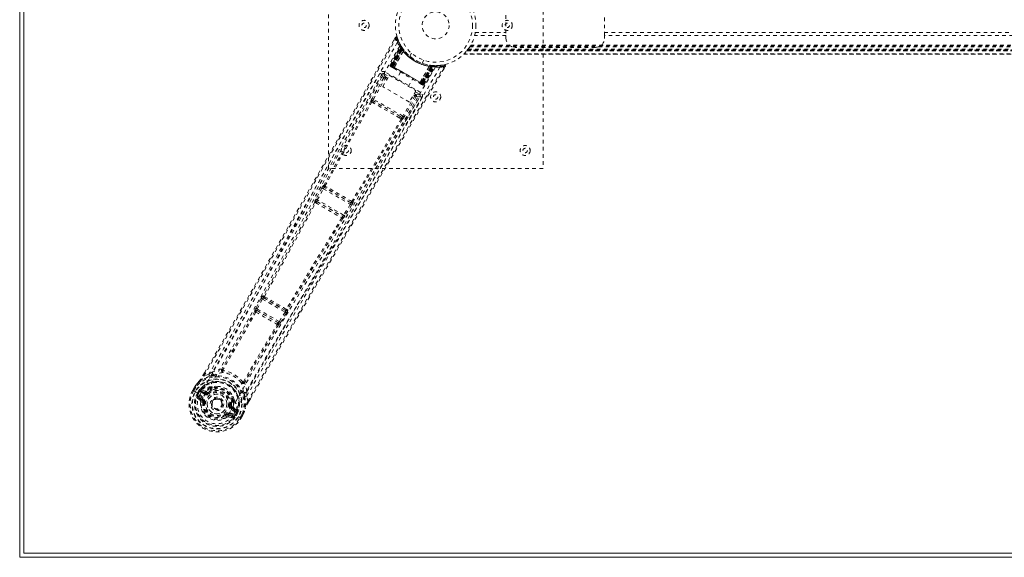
# Model space of a CAD drawing. Header units: inches. Extents: x 3.7 to 63.2, y 15.3 to 45.
# Tile 1 of 5: x 3.7 to 31.2, y 15.3 to 30.3. Entities that reach past the tile are written whole.
import ezdxf

# ---------------------------------------------------------------- set-up
doc = ezdxf.new("R2010")
doc.units = ezdxf.units.IN
doc.header["$MEASUREMENT"] = 0
doc.linetypes.add('SLD-Dashed', pattern=[0.075, 0.05, -0.025])
doc.linetypes.add('SLD-Solid', pattern=[0])

msp = doc.modelspace()

# ---------------------------------------------------------------- linework, layer by layer
at = {"color": 7, "linetype": 'SLD-Solid', "lineweight": 15}
for p, q in [((3.688, 15.279), (3.688, 45.029)), ((3.806, 15.397), (3.806, 44.911)), ((3.806, 44.911), (3.806, 15.397)), ((63.188, 15.279), (3.688, 15.279)), ((63.069, 15.397), (3.806, 15.397)), ((3.806, 15.397), (63.069, 15.397))]:
    msp.add_line(p, q, dxfattribs=at)
at = {"color": 7, "linetype": 'SLD-Dashed', "lineweight": 0}
for p, q in [((12.313, 26.154), (12.313, 34.154)), ((18.313, 34.154), (18.313, 26.154)), ((17.278, 30.435), (17.278, 29.872)), ((20.028, 29.872), (20.028, 30.435)), ((14.184, 29.813), (14.143, 29.74)), ((14.211, 29.799), (14.239, 29.808)), ((17.278, 29.872), (16.402, 29.872)), ((16.42, 29.956), (17.278, 29.956)), ((17.278, 29.789), (17.278, 29.872)), ((20.028, 29.956), (46.848, 29.956)), ((46.848, 29.872), (20.028, 29.872)), ((20.028, 29.872), (20.028, 29.789)), ((14.041, 29.045), (14.326, 29.58)), ((14.053, 29.038), (14.334, 29.566)), ((14.347, 29.55), (14.069, 29.025)), ((14.069, 29.029), (14.345, 29.547)), ((14.353, 29.508), (14.075, 29.025)), ((14.079, 29.023), (14.357, 29.503)), ((14.087, 29.019), (14.362, 29.496)), ((14.365, 29.492), (14.09, 29.016)), ((14.374, 29.479), (14.103, 29.009)), ((14.106, 29.008), (14.376, 29.476)), ((14.127, 28.996), (14.386, 29.483)), ((14.387, 29.482), (14.128, 28.995)), ((14.333, 29.595), (14.326, 29.608)), ((14.334, 29.566), (14.326, 29.58)), ((14.384, 29.514), (14.344, 29.577)), ((14.386, 29.483), (14.345, 29.547)), ((14.353, 29.508), (14.377, 29.524)), ((14.357, 29.503), (14.353, 29.508)), ((14.357, 29.503), (14.38, 29.519)), ((14.362, 29.496), (14.385, 29.512)), ((14.365, 29.492), (14.388, 29.508)), ((14.374, 29.479), (14.397, 29.496)), ((14.376, 29.476), (14.399, 29.492)), ((14.377, 29.524), (14.38, 29.519)), ((14.385, 29.513), (14.384, 29.514)), ((14.388, 29.508), (14.385, 29.512)), ((14.386, 29.483), (14.387, 29.482)), ((14.397, 29.496), (14.399, 29.492)), ((14.428, 29.455), (14.426, 29.458)), ((16.185, 29.443), (16.181, 29.439)), ((16.185, 29.443), (50.69, 29.443)), ((16.186, 29.445), (50.689, 29.445)), ((16.216, 29.484), (16.188, 29.447)), ((50.687, 29.447), (16.188, 29.447)), ((16.188, 29.447), (50.687, 29.447)), ((50.678, 29.459), (16.197, 29.459)), ((50.674, 29.463), (16.201, 29.463)), ((16.202, 29.465), (50.673, 29.465)), ((16.204, 29.467), (50.671, 29.467)), ((16.221, 29.49), (50.654, 29.49)), ((16.265, 29.555), (16.262, 29.551)), ((16.265, 29.555), (50.61, 29.555)), ((16.281, 29.581), (50.594, 29.581)), ((16.291, 29.598), (50.584, 29.598)), ((19.778, 29.539), (17.528, 29.539)), ((14.152, 28.979), (14.41, 29.436)), ((14.411, 29.434), (14.154, 28.98)), ((14.411, 29.434), (14.41, 29.436)), ((14.634, 29.379), (14.586, 29.295)), ((14.586, 29.295), (14.588, 29.293)), ((14.634, 29.379), (14.636, 29.377)), ((14.932, 29.095), (14.981, 29.179)), ((16.097, 29.349), (50.778, 29.349)), ((50.777, 29.349), (16.098, 29.349)), ((16.098, 29.349), (16.099, 29.349)), ((16.099, 29.349), (50.776, 29.349)), ((50.765, 29.361), (16.111, 29.361)), ((50.694, 29.439), (16.181, 29.439)), ((16.181, 29.439), (50.694, 29.439)), ((14.041, 29.045), (14.053, 29.038)), ((14.05, 29.007), (14.053, 29.004)), ((14.061, 29), (14.065, 28.997)), ((14.069, 29.029), (14.127, 28.996)), ((14.073, 28.993), (14.076, 28.991)), ((14.95, 28.52), (14.079, 29.023)), ((14.08, 28.989), (14.138, 28.956)), ((14.09, 29.016), (14.939, 28.527)), ((14.103, 29.009), (14.106, 29.008)), ((14.923, 28.536), (14.106, 29.008)), ((14.128, 28.995), (14.127, 28.996)), ((14.152, 28.979), (14.154, 28.98)), ((14.875, 28.563), (15.14, 29.013)), ((15.142, 29.013), (14.876, 28.561)), ((14.901, 28.548), (15.193, 29.016)), ((15.195, 29.016), (14.902, 28.548)), ((15.193, 29.004), (14.923, 28.536)), ((14.926, 28.534), (15.197, 29.003)), ((14.939, 28.527), (15.213, 29.002)), ((15.218, 29.001), (14.942, 28.525)), ((15.227, 29.001), (14.95, 28.52)), ((14.954, 28.518), (15.233, 29)), ((14.956, 28.512), (15.273, 29.015)), ((14.96, 28.514), (15.271, 29.012)), ((14.976, 28.505), (15.293, 29.012)), ((14.988, 28.498), (15.309, 29.012)), ((15.142, 29.013), (15.14, 29.013)), ((15.153, 29.038), (15.15, 29.038)), ((15.196, 29.032), (15.193, 29.004)), ((15.193, 29.016), (15.195, 29.016)), ((15.271, 29.012), (15.195, 29.016)), ((15.2, 29.032), (15.197, 29.003)), ((15.2, 29.032), (15.229, 29.029)), ((15.216, 29.03), (15.213, 29.002)), ((15.22, 29.03), (15.216, 29.03)), ((15.22, 29.03), (15.218, 29.001)), ((15.223, 29.03), (15.221, 29.03)), ((15.297, 29.026), (15.223, 29.03)), ((15.229, 29.029), (15.227, 29.001)), ((15.233, 29), (15.227, 29.001)), ((15.229, 29.029), (15.235, 29.029)), ((15.235, 29.029), (15.233, 29)), ((15.235, 29.029), (15.244, 29.028)), ((15.262, 29.011), (15.258, 29.014)), ((15.309, 29.012), (15.293, 29.012)), ((15.334, 29.026), (15.318, 29.026)), ((15.41, 29.031), (15.339, 29.029)), ((15.55, 29.052), (15.422, 29.032)), ((15.539, 28.933), (15.582, 29.007)), ((15.582, 29.007), (15.556, 29.022)), ((13.807, 28.779), (13.407, 28.07)), ((13.86, 28.687), (13.536, 28.111)), ((13.575, 28.089), (13.899, 28.665)), ((13.808, 28.78), (13.807, 28.779)), ((13.813, 28.788), (13.808, 28.78)), ((13.82, 28.796), (13.809, 28.782)), ((13.834, 28.44), (14.017, 28.757)), ((13.86, 28.687), (13.899, 28.665)), ((13.87, 28.799), (13.998, 28.725)), ((13.947, 28.637), (13.899, 28.665)), ((14.891, 28.28), (13.9, 28.851)), ((13.97, 28.676), (13.922, 28.703)), ((14.017, 28.757), (14.762, 28.327)), ((14.331, 28.844), (14.215, 28.643)), ((14.553, 28.448), (14.669, 28.649)), ((14.579, 28.01), (13.834, 28.44)), ((14.862, 28.537), (14.92, 28.504)), ((14.875, 28.563), (14.876, 28.561)), ((14.902, 28.548), (14.901, 28.548)), ((14.902, 28.548), (14.96, 28.514)), ((14.923, 28.536), (14.926, 28.534)), ((14.924, 28.502), (14.927, 28.5)), ((14.935, 28.495), (14.939, 28.493)), ((14.939, 28.493), (14.94, 28.495)), ((14.946, 28.489), (14.946, 28.489)), ((14.947, 28.489), (14.95, 28.487)), ((14.976, 28.505), (14.988, 28.498)), ((14.394, 27.617), (13.575, 28.089)), ((14.73, 28.185), (14.394, 27.617)), ((14.768, 28.162), (14.432, 27.594)), ((14.461, 27.462), (14.875, 28.163)), ((14.762, 28.327), (14.579, 28.01)), ((14.693, 28.206), (14.73, 28.185)), ((14.715, 28.245), (14.752, 28.224)), ((14.744, 28.295), (14.861, 28.227)), ((14.875, 28.164), (14.88, 28.172)), ((14.875, 28.162), (14.875, 28.164)), ((14.877, 28.166), (14.883, 28.182)), ((13.528, 28.013), (13.57, 27.987)), ((13.602, 28.023), (13.561, 28.047)), ((14.322, 27.607), (13.602, 28.023)), ((14.308, 27.562), (14.35, 27.538)), ((14.364, 27.583), (14.322, 27.607)), ((18.313, 26.154), (12.313, 26.154)), ((12.133, 25.606), (11.966, 25.295)), ((12.19, 25.68), (12.184, 25.681)), ((12.201, 25.62), (12.207, 25.62)), ((12.942, 25.192), (12.201, 25.62)), ((12.005, 25.274), (12.172, 25.585)), ((12.172, 25.585), (12.926, 25.15)), ((11.932, 25.211), (11.933, 25.21)), ((11.995, 25.228), (11.994, 25.229)), ((11.994, 25.229), (12.707, 24.818)), ((12.74, 24.85), (12.005, 25.274)), ((12.926, 25.15), (12.74, 24.85)), ((12.964, 25.126), (12.778, 24.826)), ((12.939, 25.198), (12.942, 25.192)), ((13.003, 25.208), (12.999, 25.213)), ((12.707, 24.818), (12.706, 24.818)), ((12.721, 24.755), (12.722, 24.755)), ((10.499, 22.591), (10.486, 22.594)), ((10.432, 22.521), (10.288, 22.248)), ((10.327, 22.227), (10.471, 22.501)), ((10.471, 22.501), (11.105, 22.134)), ((10.502, 22.534), (10.515, 22.532)), ((11.119, 22.178), (10.502, 22.534)), ((10.259, 22.161), (10.26, 22.16)), ((10.288, 22.248), (10.273, 22.217)), ((10.321, 22.178), (10.321, 22.179)), ((10.321, 22.179), (10.902, 21.843)), ((10.941, 21.873), (10.327, 22.227)), ((11.105, 22.134), (10.941, 21.873)), ((11.143, 22.111), (10.978, 21.849)), ((11.11, 22.188), (11.119, 22.178)), ((11.17, 22.203), (11.179, 22.194)), ((10.902, 21.843), (10.901, 21.843)), ((10.916, 21.781), (10.917, 21.781)), ((10.978, 21.849), (10.959, 21.821)), ((8.809, 20.362), (8.853, 20.439)), ((8.855, 20.439), (8.81, 20.362)), ((8.976, 20.4), (8.835, 20.348)), ((8.976, 20.4), (9.084, 20.468)), ((8.522, 19.951), (8.581, 20.052)), ((8.582, 20.052), (8.522, 19.95)), ((8.522, 19.951), (8.525, 19.949)), ((8.525, 19.949), (8.571, 19.923)), ((8.606, 20.037), (8.548, 19.937)), ((8.571, 19.923), (8.591, 19.912)), ((8.583, 20.056), (8.581, 20.052)), ((8.591, 19.912), (8.597, 19.909)), ((8.597, 19.909), (8.727, 19.833)), ((8.653, 19.877), (8.69, 19.939)), ((8.653, 19.877), (8.653, 19.877)), ((8.715, 19.923), (8.679, 19.862)), ((8.684, 19.859), (8.679, 19.862)), ((8.723, 19.926), (8.684, 19.859)), ((8.715, 19.923), (8.69, 19.939)), ((8.69, 19.939), (8.69, 19.939)), ((8.715, 19.924), (8.729, 19.937)), ((8.729, 19.937), (8.723, 19.926)), ((8.727, 19.833), (8.727, 19.833)), ((8.752, 19.957), (8.747, 19.955)), ((8.86, 19.835), (8.748, 19.899)), ((8.752, 19.957), (8.766, 19.962)), ((8.763, 19.925), (8.887, 19.882)), ((8.875, 19.861), (8.763, 19.925)), ((8.766, 19.962), (8.766, 19.962)), ((8.766, 19.962), (8.766, 19.962)), ((8.876, 19.922), (8.766, 19.962)), ((8.887, 19.882), (8.875, 19.861)), ((8.943, 19.884), (8.955, 19.89)), ((8.955, 19.89), (8.973, 19.867)), ((9.032, 20.018), (9.02, 19.999)), ((9.049, 20.002), (9.038, 19.983)), ((9.051, 20.038), (9.07, 20.048)), ((10.039, 19.916), (10.034, 19.789)), ((8.639, 19.745), (8.73, 19.665)), ((8.773, 19.685), (8.683, 19.761)), ((8.683, 19.761), (8.784, 19.703)), ((8.698, 19.787), (8.799, 19.729)), ((8.773, 19.685), (8.784, 19.703)), ((8.804, 19.618), (8.804, 19.627)), ((8.827, 19.615), (8.804, 19.618)), ((9.061, 19.638), (9.065, 19.646)), ((9.065, 19.646), (9.073, 19.659)), ((9.641, 19.634), (9.652, 19.654)), ((9.675, 19.646), (9.664, 19.627)), ((9.681, 19.695), (9.683, 19.674)), ((10.06, 19.641), (10.034, 19.789)), ((10.084, 19.626), (10.135, 19.715)), ((10.085, 19.625), (10.136, 19.714)), ((9.443, 19.249), (9.428, 19.268)), ((9.516, 19.257), (9.526, 19.274)), ((9.526, 19.274), (9.627, 19.216)), ((9.541, 19.3), (9.642, 19.242)), ((9.574, 19.52), (9.603, 19.516)), ((9.715, 19.341), (9.602, 19.406)), ((9.603, 19.516), (9.603, 19.503)), ((9.63, 19.453), (9.617, 19.432)), ((9.73, 19.367), (9.617, 19.432)), ((9.63, 19.453), (9.73, 19.367)), ((9.668, 19.29), (9.798, 19.215)), ((9.759, 19.388), (9.67, 19.464)), ((9.75, 19.333), (9.712, 19.266)), ((9.712, 19.266), (9.716, 19.263)), ((9.716, 19.263), (9.751, 19.325)), ((9.778, 19.311), (9.742, 19.248)), ((9.756, 19.344), (9.75, 19.333)), ((9.778, 19.311), (9.751, 19.325)), ((9.752, 19.325), (9.756, 19.344)), ((9.759, 19.388), (9.763, 19.374)), ((9.763, 19.369), (9.763, 19.374)), ((9.778, 19.311), (9.778, 19.311)), ((9.847, 19.187), (9.904, 19.288)), ((9.871, 19.171), (9.929, 19.274)), ((9.872, 19.171), (9.93, 19.273)), ((9.93, 19.273), (9.932, 19.277)), ((9.45, 19.254), (9.443, 19.249)), ((9.478, 19.202), (9.443, 19.249)), ((9.627, 19.216), (9.516, 19.257)), ((9.521, 19.209), (9.635, 19.17)), ((9.642, 19.242), (9.627, 19.216)), ((9.798, 19.215), (9.803, 19.212)), ((9.803, 19.212), (9.823, 19.2)), ((9.823, 19.2), (9.869, 19.173)), ((9.869, 19.173), (9.872, 19.171))]:
    msp.add_line(p, q, dxfattribs=at)
at = {"color": 7, "linetype": 'SLD-Dashed', "lineweight": 0, "flags": 128}
for points in [[(8.835, 20.348), (9.205, 20.987), (9.595, 21.663), (10.005, 22.377), (10.434, 23.128), (10.829, 23.82), (11.239, 24.542), (11.333, 24.707), (11.428, 24.875), (11.524, 25.044), (11.589, 25.16), (11.653, 25.272), (11.72, 25.39), (11.789, 25.513), (12.013, 25.908), (12.261, 26.347), (12.534, 26.831), (12.707, 27.137), (12.89, 27.461), (13.088, 27.812), (13.273, 28.139), (13.514, 28.566), (13.728, 28.946), (13.916, 29.278), (14.077, 29.562), (14.211, 29.799)], [(8.853, 20.439), (10.165, 22.717), (11.509, 25.08), (12.847, 27.446), (14.185, 29.814)], [(14.185, 29.814), (14.185, 29.813), (14.186, 29.812), (14.192, 29.81), (14.201, 29.805), (14.206, 29.802), (14.211, 29.799)], [(14.236, 29.807), (14.232, 29.814), (14.227, 29.82), (14.22, 29.825), (14.212, 29.827), (14.204, 29.828), (14.197, 29.826), (14.191, 29.822), (14.186, 29.816)], [(16.421, 29.96), (16.42, 29.958), (16.42, 29.956)], [(14.241, 29.673), (13.45, 28.293), (12.672, 26.907), (11.905, 25.518), (11.146, 24.129), (10.552, 23.04), (9.954, 21.958), (9.348, 20.888), (8.727, 19.833)], [(14.329, 29.598), (14.329, 29.585), (14.326, 29.571)], [(14.329, 29.585), (14.327, 29.579), (14.326, 29.578)], [(14.347, 29.555), (14.345, 29.549), (14.344, 29.547)], [(14.354, 29.561), (14.357, 29.555), (14.377, 29.524)], [(16.197, 29.459), (16.189, 29.448), (16.184, 29.443)], [(15.31, 28.992), (14.511, 27.621), (13.701, 26.259), (12.882, 24.905), (12.057, 23.558), (11.411, 22.502), (10.774, 21.446), (10.151, 20.387), (9.551, 19.323)], [(15.432, 28.985), (14.632, 27.61), (13.822, 26.244), (13.002, 24.885), (12.178, 23.533), (11.532, 22.474), (10.894, 21.415), (10.27, 20.355), (9.668, 19.29)], [(10.06, 19.641), (10.465, 20.347), (10.89, 21.082), (11.334, 21.846), (11.739, 22.539), (12, 22.985), (12.274, 23.453), (12.561, 23.942), (12.846, 24.427), (13.094, 24.848), (13.422, 25.405), (13.772, 25.998), (14.142, 26.626), (14.486, 27.209), (15.556, 29.022)], [(10.136, 19.714), (11.446, 21.978), (12.819, 24.322), (14.201, 26.666), (15.582, 29.007)], [(14.075, 29.025), (14.062, 29.033), (14.051, 29.039), (14.044, 29.043), (14.041, 29.045)], [(14.053, 29.038), (14.056, 29.036), (14.063, 29.032), (14.074, 29.026), (14.087, 29.019)], [(14.054, 29.004), (14.054, 29.004), (14.055, 29.004), (14.058, 29.003), (14.062, 29.001)], [(14.064, 28.998), (14.065, 28.998), (14.067, 28.996), (14.07, 28.995), (14.073, 28.993)], [(14.069, 29.029), (14.066, 29.023), (14.066, 29.02)], [(14.066, 28.997), (14.066, 28.997), (14.067, 28.997), (14.07, 28.996), (14.073, 28.995)], [(14.103, 29.009), (14.096, 29.013), (14.089, 29.017), (14.083, 29.021), (14.078, 29.024), (14.074, 29.026), (14.071, 29.028), (14.069, 29.029), (14.069, 29.029)], [(14.079, 28.99), (14.081, 28.989), (14.081, 28.988)], [(14.128, 28.995), (14.126, 28.985), (14.127, 28.973)], [(14.152, 28.979), (14.132, 28.975), (14.127, 28.973)], [(14.14, 28.954), (14.319, 28.851), (14.5, 28.746), (14.682, 28.642), (14.86, 28.539)], [(14.154, 28.98), (14.333, 28.876), (14.515, 28.772), (14.696, 28.667), (14.875, 28.563)], [(15.579, 29.008), (15.582, 29.016), (15.582, 29.024), (15.581, 29.032), (15.578, 29.04), (15.573, 29.046), (15.567, 29.05), (15.56, 29.052), (15.552, 29.052)], [(13.756, 28.812), (13.571, 28.484), (13.361, 28.111), (13.13, 27.702), (12.921, 27.332), (12.811, 27.138), (12.702, 26.944), (12.593, 26.751), (12.468, 26.531), (12.343, 26.308), (12.221, 26.093), (11.974, 25.655), (11.743, 25.248), (11.531, 24.872), (11.322, 24.504), (11.081, 24.077), (10.666, 23.346), (10.245, 22.609), (9.81, 21.848), (9.384, 21.107), (8.976, 20.4)], [(13.809, 28.782), (12.241, 26.006), (10.669, 23.232), (9.084, 20.468)], [(13.809, 28.782), (13.814, 28.746), (13.86, 28.687)], [(13.9, 28.851), (13.889, 28.832), (13.879, 28.815), (13.873, 28.804), (13.87, 28.799)], [(13.922, 28.703), (13.876, 28.763), (13.87, 28.799)], [(13.922, 28.703), (13.921, 28.703), (13.92, 28.7), (13.917, 28.696), (13.915, 28.692), (13.911, 28.686), (13.907, 28.679), (13.903, 28.672), (13.899, 28.665)], [(14.876, 28.561), (14.882, 28.542), (14.883, 28.537)], [(14.883, 28.537), (14.893, 28.541), (14.901, 28.548)], [(14.96, 28.514), (14.96, 28.514), (14.958, 28.515), (14.955, 28.517), (14.951, 28.519), (14.946, 28.522), (14.94, 28.526), (14.933, 28.53), (14.926, 28.534)], [(14.927, 28.5), (14.93, 28.498), (14.933, 28.496), (14.935, 28.495), (14.936, 28.495)], [(14.928, 28.501), (14.931, 28.499), (14.933, 28.497), (14.934, 28.496), (14.934, 28.496)], [(14.942, 28.525), (14.955, 28.517), (14.966, 28.511), (14.973, 28.507), (14.976, 28.505)], [(14.988, 28.498), (14.985, 28.5), (14.978, 28.504), (14.967, 28.51), (14.954, 28.518)], [(10.034, 19.789), (10.404, 20.431), (10.791, 21.098), (11.195, 21.793), (11.581, 22.454), (11.974, 23.123), (12.367, 23.792), (12.75, 24.443), (13.118, 25.068), (13.462, 25.65), (13.846, 26.302), (14.207, 26.913), (14.561, 27.513), (14.929, 28.135)], [(10.039, 19.916), (11.64, 22.672), (13.256, 25.42), (14.877, 28.166)], [(13.575, 28.089), (13.562, 28.097), (13.549, 28.104), (13.54, 28.109), (13.536, 28.111)], [(14.752, 28.224), (14.751, 28.223), (14.75, 28.221), (14.748, 28.217), (14.745, 28.212), (14.742, 28.206), (14.738, 28.2), (14.734, 28.192), (14.73, 28.185)], [(14.768, 28.162), (14.764, 28.165), (14.755, 28.17), (14.743, 28.177), (14.73, 28.185)], [(14.861, 28.227), (14.826, 28.214), (14.752, 28.224)], [(14.768, 28.162), (14.842, 28.152), (14.873, 28.164)], [(14.861, 28.227), (14.863, 28.232), (14.87, 28.243), (14.879, 28.26), (14.891, 28.28)], [(13.5, 28.03), (12.841, 26.856), (12.19, 25.68)], [(12.219, 25.661), (12.869, 26.838), (13.528, 28.013)], [(14.308, 27.562), (14.125, 27.667), (13.939, 27.774), (13.753, 27.882), (13.57, 27.987)], [(14.322, 27.607), (14.146, 27.709), (13.967, 27.812), (13.784, 27.918), (13.602, 28.023)], [(14.35, 27.538), (13.663, 26.38), (12.968, 25.228)], [(14.379, 27.522), (13.692, 26.365), (12.999, 25.213)], [(14.364, 27.583), (14.376, 27.572), (14.382, 27.56)], [(14.432, 27.594), (14.428, 27.596), (14.419, 27.602), (14.407, 27.609), (14.394, 27.617)], [(12.679, 26.69), (11.982, 25.424), (11.228, 24.037), (10.637, 22.949), (10.041, 21.869), (9.435, 20.801), (8.814, 19.749)], [(12.172, 25.585), (12.165, 25.589), (12.158, 25.593), (12.152, 25.596), (12.146, 25.599), (12.141, 25.602), (12.137, 25.604), (12.134, 25.606), (12.133, 25.606)], [(11.933, 25.21), (11.216, 23.898), (10.499, 22.591)], [(10.527, 22.569), (11.244, 23.878), (11.961, 25.191)], [(11.966, 25.295), (11.951, 25.266), (11.95, 25.264)], [(12.005, 25.274), (11.998, 25.278), (11.991, 25.282), (11.985, 25.285), (11.979, 25.289), (11.974, 25.291), (11.97, 25.293), (11.967, 25.295), (11.966, 25.295)], [(12.964, 25.126), (12.963, 25.127), (12.96, 25.129), (12.956, 25.131), (12.952, 25.134), (12.946, 25.138), (12.94, 25.141), (12.933, 25.146), (12.926, 25.15)], [(12.69, 24.77), (11.911, 23.492), (11.137, 22.217)], [(12.727, 24.775), (12.728, 24.772), (12.721, 24.755)], [(12.778, 24.826), (12.777, 24.827), (12.774, 24.829), (12.771, 24.831), (12.766, 24.834), (12.76, 24.838), (12.754, 24.841), (12.747, 24.846), (12.74, 24.85)], [(12.778, 24.826), (12.76, 24.798), (12.759, 24.797)], [(12.721, 24.755), (11.943, 23.478), (11.17, 22.203)], [(10.471, 22.501), (10.464, 22.504), (10.457, 22.508), (10.451, 22.511), (10.445, 22.514), (10.44, 22.517), (10.436, 22.519), (10.434, 22.52), (10.432, 22.521)], [(10.471, 22.501), (10.475, 22.508), (10.479, 22.515), (10.488, 22.527), (10.496, 22.533), (10.502, 22.534)], [(10.259, 22.16), (9.803, 21.348), (9.339, 20.543)], [(10.288, 22.138), (9.831, 21.325), (9.367, 20.519)], [(10.327, 22.227), (10.32, 22.231), (10.313, 22.234), (10.307, 22.238), (10.301, 22.241), (10.297, 22.243), (10.293, 22.245), (10.29, 22.247), (10.288, 22.248)], [(11.119, 22.178), (11.121, 22.172), (11.119, 22.162), (11.114, 22.149), (11.11, 22.142), (11.105, 22.134)], [(11.143, 22.111), (11.141, 22.112), (11.139, 22.113), (11.135, 22.116), (11.13, 22.119), (11.125, 22.122), (11.118, 22.126), (11.112, 22.13), (11.105, 22.134)], [(9.942, 20.187), (10.407, 20.992), (10.883, 21.794)], [(10.916, 21.781), (10.441, 20.979), (9.976, 20.175)], [(10.941, 21.873), (10.935, 21.866), (10.93, 21.859), (10.919, 21.849), (10.909, 21.844), (10.905, 21.843), (10.903, 21.843), (10.902, 21.843)], [(10.978, 21.849), (10.974, 21.852), (10.965, 21.857), (10.953, 21.865), (10.941, 21.873)], [(8.835, 20.348), (8.83, 20.351), (8.825, 20.354), (8.819, 20.357), (8.815, 20.36), (8.812, 20.361), (8.809, 20.362), (8.808, 20.362), (8.809, 20.362)], [(9.333, 20.537), (9.205, 20.511), (9.084, 20.468)], [(9.139, 20.379), (9.132, 20.376), (9.119, 20.373)], [(9.333, 20.537), (9.33, 20.527), (9.329, 20.517), (9.331, 20.508), (9.336, 20.502), (9.343, 20.498), (9.352, 20.497), (9.361, 20.499), (9.37, 20.505)], [(9.367, 20.519), (9.366, 20.517), (9.366, 20.515), (9.366, 20.512), (9.37, 20.505)], [(8.581, 20.052), (8.639, 20.128), (8.691, 20.185)], [(8.697, 20.194), (8.644, 20.134), (8.583, 20.056)], [(8.697, 20.194), (8.693, 20.19), (8.691, 20.185)], [(8.993, 20.344), (8.844, 20.288), (8.697, 20.194)], [(9.927, 20.183), (9.935, 20.183), (9.939, 20.184), (9.94, 20.186), (9.942, 20.187)], [(9.927, 20.183), (9.927, 20.172), (9.93, 20.163), (9.935, 20.156), (9.942, 20.152), (9.95, 20.151), (9.958, 20.153), (9.967, 20.159), (9.974, 20.167)], [(10.039, 19.916), (10.015, 20.043), (9.974, 20.167)], [(8.548, 19.937), (8.542, 19.94), (8.537, 19.943), (8.532, 19.946), (8.528, 19.948), (8.525, 19.95), (8.523, 19.951), (8.522, 19.951), (8.522, 19.951)], [(8.581, 20.052), (8.58, 20.052), (8.581, 20.052), (8.583, 20.05), (8.587, 20.049), (8.591, 20.046), (8.595, 20.044), (8.601, 20.04), (8.606, 20.037)], [(8.583, 20.056), (8.584, 20.055), (8.585, 20.054), (8.587, 20.052), (8.59, 20.05), (8.594, 20.047), (8.598, 20.044), (8.602, 20.041), (8.606, 20.037)], [(8.679, 19.862), (8.676, 19.864), (8.67, 19.867), (8.662, 19.871), (8.653, 19.877)], [(8.715, 19.923), (8.715, 19.923), (8.715, 19.924)], [(8.748, 19.899), (8.733, 19.911), (8.723, 19.926)], [(8.763, 19.925), (8.762, 19.925), (8.761, 19.923), (8.76, 19.921), (8.758, 19.918), (8.756, 19.914), (8.753, 19.909), (8.75, 19.904), (8.748, 19.899)], [(8.86, 19.835), (8.863, 19.84), (8.865, 19.844), (8.868, 19.849), (8.87, 19.853), (8.872, 19.856), (8.873, 19.858), (8.874, 19.86), (8.875, 19.861)], [(8.911, 19.928), (8.891, 19.92), (8.876, 19.922)], [(9.02, 19.999), (8.968, 19.97), (8.911, 19.928)], [(8.991, 19.843), (8.988, 19.848), (8.984, 19.852), (8.981, 19.856), (8.979, 19.86), (8.976, 19.863), (8.975, 19.865), (8.974, 19.866), (8.973, 19.867)], [(9.222, 20.059), (9.165, 20.062), (9.07, 20.048)], [(9.681, 19.695), (9.646, 19.784), (9.616, 19.832)], [(9.939, 19.9), (9.935, 19.912), (9.934, 19.92)], [(8.652, 19.794), (8.675, 19.795), (8.698, 19.787)], [(8.698, 19.787), (8.695, 19.782), (8.692, 19.778), (8.69, 19.773), (8.687, 19.769), (8.686, 19.766), (8.684, 19.764), (8.683, 19.762), (8.683, 19.761)], [(9.551, 19.323), (9.507, 19.258), (9.45, 19.204), (9.381, 19.163), (9.304, 19.137), (9.222, 19.127), (9.139, 19.133), (9.058, 19.154), (8.982, 19.189), (8.914, 19.238), (8.855, 19.297), (8.808, 19.366), (8.776, 19.442), (8.76, 19.522), (8.761, 19.602), (8.779, 19.679), (8.814, 19.749)], [(8.799, 19.729), (8.796, 19.724), (8.793, 19.719), (8.791, 19.715), (8.788, 19.711), (8.786, 19.708), (8.785, 19.705), (8.784, 19.704), (8.784, 19.703)], [(8.857, 19.611), (8.852, 19.612), (8.846, 19.612), (8.841, 19.613), (8.837, 19.614), (8.833, 19.614), (8.83, 19.614), (8.828, 19.615), (8.827, 19.615)], [(9.603, 19.516), (9.61, 19.582), (9.61, 19.637)], [(9.664, 19.627), (9.665, 19.568), (9.657, 19.497)], [(9.977, 19.776), (10.003, 19.619), (9.994, 19.445)], [(10.085, 19.625), (10.085, 19.625), (10.084, 19.626), (10.082, 19.628), (10.079, 19.63), (10.075, 19.632), (10.07, 19.635), (10.065, 19.638), (10.06, 19.641)], [(9.41, 19.292), (9.413, 19.287), (9.417, 19.283), (9.42, 19.279), (9.422, 19.275), (9.425, 19.272), (9.426, 19.27), (9.428, 19.269), (9.428, 19.268)], [(9.541, 19.3), (9.538, 19.295), (9.536, 19.291), (9.533, 19.286), (9.531, 19.282), (9.529, 19.279), (9.528, 19.277), (9.527, 19.275), (9.526, 19.274)], [(9.544, 19.524), (9.549, 19.523), (9.555, 19.523), (9.56, 19.522), (9.564, 19.521), (9.568, 19.521), (9.571, 19.52), (9.573, 19.52), (9.574, 19.52)], [(9.602, 19.406), (9.605, 19.411), (9.608, 19.416), (9.611, 19.42), (9.613, 19.424), (9.615, 19.427), (9.616, 19.43), (9.617, 19.431), (9.617, 19.432)], [(9.657, 19.497), (9.661, 19.476), (9.67, 19.464)], [(9.715, 19.341), (9.717, 19.346), (9.72, 19.351), (9.723, 19.355), (9.725, 19.359), (9.727, 19.362), (9.728, 19.365), (9.729, 19.366), (9.73, 19.367)], [(9.75, 19.333), (9.732, 19.334), (9.715, 19.341)], [(9.752, 19.325), (9.751, 19.325), (9.751, 19.325)], [(9.932, 19.277), (9.931, 19.277), (9.929, 19.278), (9.927, 19.279), (9.923, 19.28), (9.919, 19.282), (9.915, 19.284), (9.91, 19.286), (9.904, 19.288)], [(9.904, 19.288), (9.91, 19.284), (9.915, 19.281), (9.92, 19.279), (9.924, 19.276), (9.927, 19.275), (9.929, 19.273), (9.93, 19.273), (9.93, 19.273)], [(9.93, 19.273), (9.967, 19.362), (9.99, 19.435)], [(9.932, 19.277), (9.966, 19.359), (9.994, 19.445)], [(9.99, 19.435), (9.993, 19.44), (9.994, 19.445)], [(9.642, 19.242), (9.66, 19.226), (9.671, 19.205)], [(9.872, 19.171), (9.872, 19.171), (9.872, 19.172), (9.87, 19.173), (9.866, 19.175), (9.862, 19.178), (9.858, 19.181), (9.853, 19.184), (9.847, 19.187)]]:
    msp.add_lwpolyline(points, dxfattribs=at)
at = {"color": 7, "linetype": 'SLD-Dashed', "lineweight": 0}
for centre, radius in [((15.313, 30.154), 1.125), ((15.313, 30.154), 1.03), ((13.313, 30.154), 0.141), ((15.313, 30.154), 0.376), ((17.313, 30.154), 0.141), ((13.313, 30.154), 0.0625), ((17.313, 30.154), 0.0625), ((15.313, 28.154), 0.141), ((15.313, 28.154), 0.0625), ((12.813, 26.654), 0.14), ((12.813, 26.654), 0.0625), ((17.813, 26.654), 0.14), ((17.813, 26.654), 0.0625), ((9.201, 19.567), 0.7), ((9.201, 19.567), 0.69), ((9.201, 19.567), 0.623), ((9.201, 19.567), 0.32), ((9.201, 19.567), 0.275), ((9.201, 19.567), 0.188), ((9.201, 19.567), 0.156), ((9.201, 19.567), 0.142), ((9.201, 19.567), 0.14), ((9.201, 19.567), 0.138)]:
    msp.add_circle(centre, radius, dxfattribs=at)
for centre, radius, start, end in [((14.211, 29.799), 0.03, 17.8474, 150.5307), ((15.324, 30.186), 1.199, 198.102, 205.339), ((15.313, 30.154), 1.158, 197.8714, 282.1368), ((15.306, 30.151), 1.121, 197.8983, 205.3606), ((17.528, 29.789), 0.25, 180, 270), ((19.778, 29.789), 0.25, 270, 0), ((148.283, -48.087), 154.856, 149.9018, 151.10066), ((14.267, 29.658), 0.03, 25.9264, 149.7367), ((15.417, 30.364), 1.364, 210.4161, 215.5491), ((15.312, 30.154), 1.127, 205.3426, 210.474), ((14.336, 29.539), 0.0429, 84.1663, 132.9944), ((15.329, 30.181), 1.19, 210.8802, 269.1199), ((14.299, 29.594), 0.03, 331.9793, 28.9236), ((15.262, 30.125), 1.069, 208.9056, 209.8332), ((15.126, 29.844), 0.843, 198.2754, 203.509), ((14.265, 29.573), 0.0707, 1.4566, 28.8969), ((14.307, 29.58), 0.0299, 331.9096, 29.6979), ((15.17, 30.071), 0.962, 209.6257, 212.5188), ((15.332, 30.167), 1.153, 209.9223, 213.9586), ((15.096, 29.83), 0.806, 199.0771, 204.4666), ((15.313, 30.154), 1.127, 210.4732, 269.5268), ((14.318, 29.561), 0.0299, 331.8054, 30.755), ((15.31, 30.152), 1.125, 210.7753, 215.7153), ((14.318, 29.562), 0.03, 346.8686, 31.2468), ((15.101, 29.828), 0.806, 200.3453, 205.6349), ((15.312, 30.153), 1.155, 214.2143, 265.7858), ((15.312, 30.153), 1.155, 214.9105, 265.0895), ((15.312, 30.153), 1.155, 215.8866, 264.1134), ((14.36, 29.497), 0.0297, 331.4818, 34.4704), ((14.361, 29.496), 0.0297, 331.4816, 34.5507), ((15.05, 29.787), 0.73, 204.7486, 208.7748), ((14.395, 29.463), 0.0311, 298.3407, 349.6291), ((14.394, 29.464), 0.0345, 298.9561, 345.1675), ((15.31, 30.156), 1.129, 321.1131, 322.405), ((15.313, 30.154), 1.125, 322.2637, 329.3832), ((15.294, 30.122), 1.12, 217.9256, 262.0743), ((15.308, 30.158), 1.131, 314.3107, 315.1779), ((14.068, 29.031), 0.03, 151.9914, 239.9939), ((14.069, 29.03), 0.0305, 152.3626, 219.3656), ((14.079, 29.024), 0.03, 151.9816, 216.5589), ((14.081, 29.025), 0.0315, 207.9374, 240.6956), ((14.784, 28.612), 0.821, 149.7704, 151.6389), ((14.095, 29.015), 0.03, 151.9367, 239.936), ((14.432, 28.811), 0.411, 149.016, 153.0525), ((14.45, 28.801), 0.423, 149.0425, 152.9647), ((14.453, 28.799), 0.423, 149.0422, 152.9648), ((14.482, 28.782), 0.443, 149.0812, 152.8308), ((14.487, 28.779), 0.444, 149.0914, 152.8286), ((14.153, 28.981), 0.0299, 151.7964, 239.8158), ((14.153, 28.977), 0.0265, 188.3756, 239.3797), ((15.174, 29.014), 0.0345, 134.8458, 181.0332), ((15.173, 29.014), 0.031, 130.2281, 181.6774), ((15.126, 29.746), 0.733, 271.239, 275.2436), ((15.289, 29.896), 0.868, 263.5576, 265.483), ((15.219, 29), 0.0297, 85.4456, 148.5274), ((15.22, 29), 0.0297, 85.5263, 148.5244), ((15.135, 29.816), 0.815, 274.3921, 279.6249), ((15.201, 28.923), 0.109, 61.2433, 90.4845), ((15.14, 29.803), 0.805, 275.5283, 280.9266), ((15.138, 29.836), 0.841, 276.486, 281.7292), ((15.219, 28.89), 0.137, 59.4097, 83.5135), ((15.297, 28.996), 0.0299, 89.2498, 148.2002), ((15.318, 28.996), 0.0299, 90.3029, 148.0922), ((15.313, 29.867), 0.841, 268.7967, 270.3458), ((15.313, 30.154), 1.128, 269.5268, 274.6573), ((15.268, 29.001), 0.0429, 347.0226, 35.8132), ((15.334, 28.996), 0.03, 91.0773, 148.0197), ((15.442, 30.349), 1.364, 264.4492, 269.5851), ((15.314, 30.146), 1.12, 274.6374, 282.1026), ((15.406, 29), 0.03, 330.2594, 94.0775), ((15.334, 30.187), 1.206, 274.6784, 281.8739), ((15.556, 29.022), 0.03, 329.4692, 102.1522), ((15.492, 29.024), 0.0638, 358.6103, 25.7898), ((13.848, 28.761), 0.105, 59.9131, 150.6397), ((12.356, 26.301), 2.875, 59.6424, 60.8381), ((13.848, 28.76), 0.045, 60.0216, 127.9885), ((13.899, 28.664), 0.0451, 60.4254, 150.3587), ((14.873, 28.562), 0.0266, 240.7966, 291.4522), ((14.877, 28.563), 0.0299, 240.1879, 328.2045), ((14.535, 28.751), 0.444, 327.1765, 330.915), ((14.539, 28.749), 0.443, 327.1676, 330.9138), ((14.933, 28.537), 0.0353, 231.8086, 320.6813), ((14.935, 28.53), 0.03, 240.0626, 328.0679), ((14.566, 28.734), 0.426, 327.0565, 330.9483), ((14.206, 28.946), 0.849, 328.4161, 330.2233), ((14.591, 28.719), 0.41, 326.9364, 330.985), ((14.951, 28.522), 0.0315, 239.3078, 272.3692), ((14.863, 28.404), 0.119, 45.9048, 49.5708), ((14.951, 28.521), 0.03, 263.4966, 328.0229), ((14.962, 28.514), 0.03, 240.008, 328.0019), ((14.961, 28.515), 0.0305, 260.7128, 327.6435), ((13.78, 27.955), 0.289, 147.3516, 165.0238), ((13.638, 28.045), 0.0772, 144.5316, 178.3888), ((14.729, 28.185), 0.0451, 329.6176, 59.5759), ((14.838, 28.189), 0.045, 352.0087, 59.979), ((13.46, 25.676), 2.865, 59.1588, 60.3587), ((14.838, 28.189), 0.105, 329.3639, 60.0834), ((13.539, 28.007), 0.0456, 61.9244, 149.0011), ((13.651, 28.239), 0.258, 234.2263, 241.5556), ((13.596, 27.981), 0.075, 118.0093, 154.8057), ((13.631, 27.965), 0.0652, 116.4353, 159.4364), ((14.257, 27.603), 0.0652, 320.5394, 3.5498), ((14.288, 27.581), 0.0756, 325.3467, 1.8411), ((14.485, 27.758), 0.258, 238.448, 245.7739), ((14.323, 27.649), 0.0773, 301.6217, 335.4657), ((14.347, 27.543), 0.0384, 327.0797, 25.3667), ((14.175, 27.727), 0.289, 314.9804, 332.6464), ((12.337, 25.52), 0.222, 133.6406, 157.1203), ((12.23, 25.568), 0.0601, 118.5939, 163.102), ((12.224, 25.659), 0.0451, 151.9434, 239.4429), ((12.23, 25.659), 0.0451, 151.9729, 239.419), ((12.28, 25.782), 0.136, 228.8646, 243.2832), ((12.264, 25.626), 0.0571, 142.6154, 186.4772), ((-3.947, -3.205), 33.042, 59.2678, 60.7322), ((-5.47, -5.843), 36.13, 59.3134, 60.6866), ((12.05, 25.201), 0.118, 147.9916, 175.3601), ((11.972, 25.189), 0.0451, 60.6334, 151.6256), ((11.972, 25.189), 0.0451, 60.6369, 151.6283), ((12.016, 25.302), 0.123, 227.6598, 243.6597), ((12.026, 25.166), 0.0697, 116.9344, 159.0856), ((29.109, 54.05), 33.569, 239.2813, 240.7188), ((12.056, 25.238), 0.0626, 144.476, 188.4633), ((29.019, 53.895), 33.341, 239.2942, 240.7058), ((12.882, 25.191), 0.0601, 316.9023, 1.3966), ((12.916, 25.25), 0.0567, 293.3841, 337.5172), ((12.961, 25.237), 0.0451, 240.5767, 328.031), ((12.965, 25.232), 0.0451, 240.5579, 328.0579), ((12.788, 25.26), 0.222, 322.8781, 346.3611), ((13.043, 25.342), 0.136, 236.7386, 251.1104), ((12.636, 24.814), 0.0697, 320.9199, 3.0616), ((12.759, 24.874), 0.125, 236.4399, 252.2402), ((12.684, 24.78), 0.0433, 352.771, 60.2228), ((12.684, 24.876), 0.0626, 291.5478, 335.5131), ((12.684, 24.779), 0.0451, 328.3764, 59.3657), ((12.655, 24.852), 0.118, 304.6496, 332.0133), ((10.586, 22.463), 0.165, 127.6341, 159.4071), ((10.526, 22.573), 0.0451, 152.4914, 239.135), ((10.539, 22.57), 0.0451, 152.6014, 239.1039), ((10.568, 22.652), 0.092, 221.4625, 243.9926), ((10.577, 22.533), 0.0612, 143.9367, 181.5353), ((-7.679, -9.668), 37.023, 59.4552, 60.5447), ((-5.624, -6.11), 32.876, 59.4018, 60.5983), ((10.352, 22.167), 0.0933, 147.5294, 184.139), ((10.299, 22.14), 0.0451, 61.0403, 152.1443), ((10.299, 22.139), 0.0451, 61.0458, 152.1507), ((10.327, 22.217), 0.0879, 220.2416, 243.9554), ((10.369, 22.105), 0.0873, 123.1902, 158.1897), ((26.945, 50.302), 32.722, 239.3989, 240.601), ((10.377, 22.196), 0.0588, 147.8344, 196.6316), ((27.3, 50.917), 33.379, 239.4252, 240.5748), ((11.081, 22.242), 0.0607, 298.2935, 336.2323), ((11.132, 22.228), 0.0451, 240.8965, 327.3965), ((11.141, 22.218), 0.0451, 240.8643, 327.5106), ((11.188, 22.293), 0.0919, 236.0249, 258.5446), ((11.015, 22.215), 0.165, 320.5951, 352.3661), ((10.814, 21.848), 0.0872, 321.8083, 356.8109), ((10.932, 21.868), 0.0889, 236.1794, 259.6228), ((10.878, 21.805), 0.0451, 327.8473, 58.9575), ((10.879, 21.805), 0.0451, 327.8539, 58.9607), ((10.876, 21.865), 0.0933, 295.8701, 332.4609), ((9.6, 20.557), 0.644, 194.0895, 199.261), ((9.542, 18.209), 2.205, 101.0592, 104.4307), ((9.137, 20.44), 0.0608, 152.3829, 271.9694), ((9.514, 19.574), 0.887, 99.1305, 114.971), ((9.387, 20.51), 0.0608, 153.6681, 256.5446), ((9.326, 20.549), 0.0143, 297.5262, 333.3822), ((9.403, 20.59), 0.0795, 216.0541, 242.5117), ((9.445, 20.482), 0.0786, 163.3246, 203.7409), ((9.194, 19.556), 0.965, 40.5265, 79.4746), ((9.23, 19.619), 0.844, 39.773, 80.2271), ((9.201, 19.567), 0.787, 338.3239, 141.6761), ((9.201, 19.567), 0.758, 338.3239, 141.6761), ((9.201, 19.567), 0.632, 336.0642, 143.9358), ((7.754, 20.939), 1.202, 321.1878, 331.3416), ((6.018, 22.713), 3.677, 316.7627, 319.9887), ((9.201, 19.567), 0.602, 336.2697, 143.7303), ((9.87, 20.237), 0.0786, 276.2585, 316.6745), ((9.923, 20.2), 0.0608, 223.4568, 326.3326), ((9.05, 19.842), 0.887, 5.0285, 20.8703), ((9.984, 20.254), 0.0795, 237.4916, 263.9444), ((9.988, 20.167), 0.0143, 146.6238, 182.4475), ((9.201, 19.567), 0.78, 150, 329.4852), ((9.201, 19.567), 0.78, 150.5288, 329.4712), ((9.201, 19.567), 0.75, 150.4562, 329.5438), ((9.201, 19.567), 0.629, 150.5443, 329.4556), ((9.201, 19.567), 0.599, 150.5443, 329.4557), ((9.194, 19.557), 0.543, 149.3659, 330.634), ((9.201, 19.567), 0.593, 150.5524, 157.6091), ((8.939, 19.964), 0.249, 211.7057, 239.8617), ((8.821, 19.867), 0.115, 129.6968, 142.2766), ((8.777, 19.952), 0.0305, 173.8281, 240.9611), ((9.037, 19.557), 0.491, 86.1261, 125.5138), ((8.985, 19.581), 0.44, 83.9345, 119.9017), ((8.919, 19.938), 0.119, 239.9993, 307.2273), ((8.903, 19.908), 0.0299, 151.0021, 238.9454), ((8.919, 19.938), 0.089, 240, 307.226), ((8.914, 19.932), 0.0565, 241.9565, 301.5683), ((8.941, 19.918), 0.031, 160.1692, 298.1947), ((9.201, 19.567), 0.275, 0.0001, 179.9999), ((9.259, 19.538), 0.465, 115.8362, 130.7949), ((9.201, 19.567), 0.376, 352.774, 127.226), ((9.201, 19.567), 0.346, 352.7742, 127.226), ((9.048, 19.986), 0.0305, 155.6311, 286.0659), ((9.062, 20.027), 0.0504, 214.2231, 241.7508), ((9.072, 19.999), 0.0444, 117.3935, 155.0023), ((9.073, 20.046), 0.0506, 214.3169, 241.7545), ((9.195, 19.558), 0.453, 9.7482, 110.2511), ((9.075, 19.989), 0.0371, 190.1708, 240.7229), ((9.077, 19.985), 0.0326, 102.1746, 148.3542), ((9.204, 19.573), 0.411, 9.0113, 110.9886), ((9.108, 20.032), 0.0404, 157.3047, 202.7728), ((9.182, 19.535), 0.494, 16.9722, 103.0277), ((9.21, 19.583), 0.476, 31.4719, 88.5267), ((9.987, 19.949), 0.0608, 208.0305, 327.6178), ((7.849, 19.183), 2.209, 15.5724, 18.9381), ((8.842, 19.715), 0.206, 157.6641, 171.6552), ((8.667, 19.736), 0.0299, 58.0457, 162.1099), ((8.759, 19.659), 0.0301, 61.4568, 167.6163), ((8.7, 19.631), 0.0455, 352.5376, 48.6378), ((9.201, 19.567), 0.459, 172.774, 307.226), ((8.598, 18.23), 1.403, 81.5622, 83.9854), ((8.733, 19.627), 0.0714, 0.3175, 55.2452), ((8.739, 19.626), 0.089, 352.774, 60), ((8.739, 19.626), 0.119, 352.7731, 60), ((9.201, 19.567), 0.4, 172.774, 307.226), ((9.201, 19.567), 0.376, 172.774, 307.226), ((9.201, 19.567), 0.346, 172.7738, 307.2262), ((9.201, 19.567), 0.275, 180.0001, 359.9999), ((9.201, 19.567), 0.157, 35.1542, 80.0596), ((9.639, 19.645), 0.0305, 193.9355, 324.3671), ((9.629, 19.669), 0.0371, 239.2785, 289.8266), ((9.668, 19.677), 0.0505, 238.2755, 265.7495), ((9.623, 19.669), 0.0326, 331.6469, 17.8226), ((9.679, 19.697), 0.0506, 238.2552, 265.6739), ((9.649, 19.719), 0.0404, 277.2287, 322.6861), ((9.639, 19.672), 0.0444, 324.9968, 2.7093), ((9.32, 19.388), 0.439, 0.0688, 36.0862), ((9.267, 19.419), 0.497, 354.8143, 33.6306), ((9.858, 20.408), 0.643, 280.7369, 285.9141), ((11.111, 19), 1.202, 148.657, 158.8135), ((13.518, 18.384), 3.68, 160.013, 163.2367), ((9.482, 19.197), 0.119, 60.0012, 127.2244), ((9.482, 19.197), 0.089, 60, 127.226), ((9.486, 19.192), 0.0715, 64.7821, 119.7576), ((9.662, 19.509), 0.119, 172.773, 239.9997), ((9.673, 19.532), 0.242, 239.7354, 268.8248), ((9.662, 19.509), 0.089, 172.774, 240), ((9.634, 19.517), 0.031, 181.5921, 320.0515), ((9.66, 19.501), 0.0567, 178.225, 237.9813), ((9.644, 19.48), 0.0299, 241.0442, 329.0077), ((9.201, 19.567), 0.593, 322.3909, 329.4476), ((9.279, 18.492), 0.887, 58.4972, 60.4125), ((9.745, 19.393), 0.0306, 239.043, 306.169), ((9.68, 19.38), 0.0843, 335.3997, 352.6159), ((9.904, 19.288), 0.03, 330.2178, 335.2738), ((9.506, 19.166), 0.0455, 71.3595, 127.465), ((9.5, 19.231), 0.0301, 312.3443, 58.5811), ((9.613, 19.19), 0.0299, 317.8913, 61.9516), ((9.507, 19.331), 0.206, 308.3497, 322.3324)]:
    msp.add_arc(centre, radius, start, end, dxfattribs=at)

doc.saveas('drawing.dxf')
